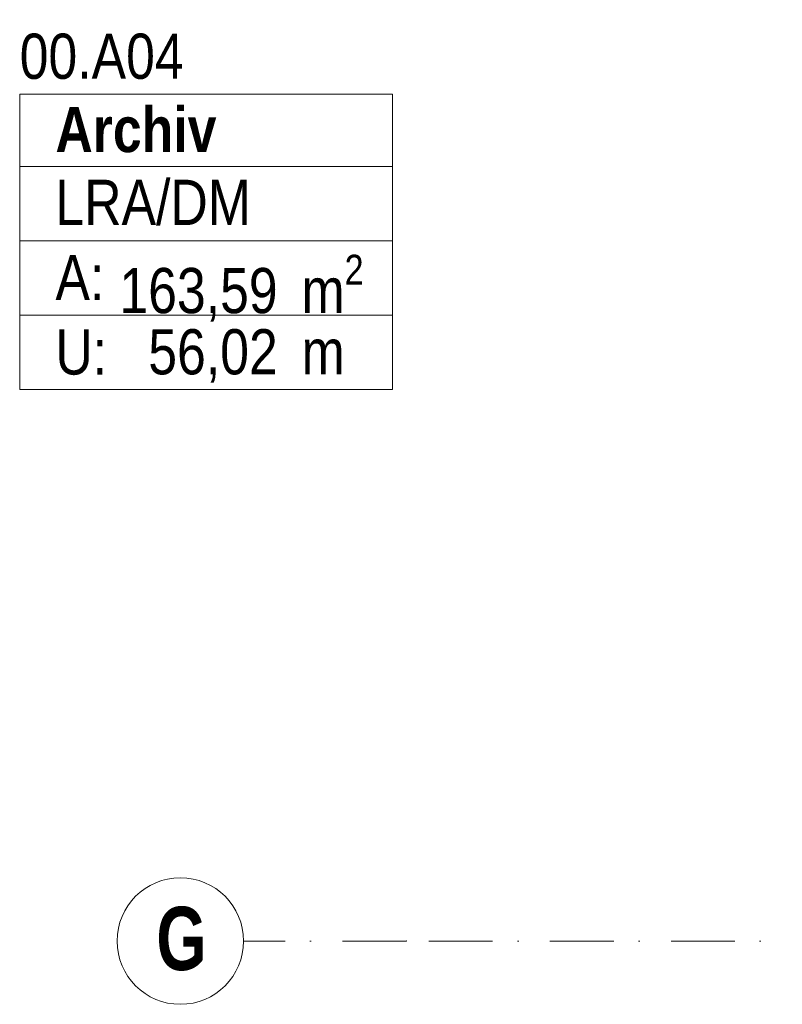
# Model space of a CAD drawing. Header units: metres. Extents: x -177922 to 5550634, y -507967 to 368279.
# Tile 43 of 125: x 3668704 to 3672925, y -56579 to -51131. Entities that reach past the tile are written whole.
import ezdxf

# ---------------------------------------------------------------- set-up
doc = ezdxf.new("R2010")
doc.units = ezdxf.units.M
doc.header["$LTSCALE"] = 0.05
doc.header["$PDSIZE"] = 0.8
doc.linetypes.add('Strichpunktlinie', pattern=[13405.555248, 7055.555344, -3527.777672, 0, -2822.222233])
for name, color, linetype in [('A_3_Achsen_Raster', 7, 'Continuous'), ('A_4_Stempel_Raumlegende', 7, 'Continuous'), ('A_4_Text_Raumlegende', 7, 'Continuous')]:
    doc.layers.add(name, color=color, linetype=linetype)
doc.styles.add('ERSTELLTER_STIL_2', font='ARIALN.TTF')
doc.styles.add('ERSTELLTER_STIL_5', font='txt')
doc.styles.add('ERSTELLTER_STIL_6', font='txt')

msp = doc.modelspace()

# ---------------------------------------------------------------- linework, layer by layer
at = {"layer": 'A_3_Achsen_Raster', "color": 7, "linetype": 'Strichpunktlinie', "lineweight": 13}
for p, q in [((3670843.496, -56228.926), (3669943.496, -56228.926)), ((3698807.066, -56228.926), (3670843.496, -56228.926))]:
    msp.add_line(p, q, dxfattribs=at)
at = {"layer": 'A_3_Achsen_Raster', "color": 7, "linetype": 'Continuous', "lineweight": 13}
msp.add_circle((3669593.496, -56228.926), 350, dxfattribs=at)
at = {"layer": 'A_3_Achsen_Raster', "color": 7, "linetype": 'Strichpunktlinie', "lineweight": 13}
msp.add_point((3670843.496, -56228.926), dxfattribs=at)
msp.add_point((3670843.496, -56228.926), dxfattribs=at)
at = {"layer": 'A_4_Stempel_Raumlegende', "color": 7, "linetype": 'Continuous', "lineweight": 13}
for p, q in [((3670766.964, -51542.643), (3668704.061, -51542.643)), ((3668704.061, -51542.643), (3668704.061, -53177.937)), ((3668704.061, -51542.643), (3670766.964, -51542.643)), ((3668704.061, -51942.643), (3668704.061, -51542.643)), ((3670766.964, -53177.937), (3670766.964, -51542.643)), ((3670766.964, -51542.643), (3670766.964, -51942.643)), ((3670766.964, -51942.643), (3668704.061, -51942.643)), ((3668704.061, -51942.643), (3670766.964, -51942.643)), ((3668704.061, -52354.407), (3668704.061, -51942.643)), ((3670766.964, -51942.643), (3670766.964, -52354.407)), ((3670766.964, -52354.407), (3668704.061, -52354.407)), ((3668704.061, -52354.407), (3670766.964, -52354.407)), ((3668704.061, -52766.172), (3668704.061, -52354.407)), ((3670766.964, -52354.407), (3670766.964, -52766.172)), ((3670766.964, -52766.172), (3668704.061, -52766.172)), ((3668704.061, -52766.172), (3670766.964, -52766.172)), ((3668704.061, -53177.937), (3668704.061, -52766.172)), ((3670766.964, -52766.172), (3670766.964, -53177.937)), ((3668704.061, -53177.937), (3670766.964, -53177.937)), ((3670766.964, -53177.937), (3668704.061, -53177.937))]:
    msp.add_line(p, q, dxfattribs=at)

# ---------------------------------------------------------------- texts
at = {"layer": 'A_3_Achsen_Raster', "color": 7, "lineweight": 15, "insert": (3669460.309, -56039.57), "char_height": 350, "attachment_point": 1, "style": 'ERSTELLTER_STIL_5'}
msp.add_mtext('\\A1;{\\pql;\\pt0;\\fSwis721 LtCn BT|b1|i0|c0|p0;\\W1.000000;G}', dxfattribs=at)
at = {"layer": 'A_4_Text_Raumlegende', "color": 7, "lineweight": 13, "char_height": 250, "attachment_point": 1}
for s, insert, style in [('\\A1;{\\pql;\\pt0;\\fArial Narrow|b0|i0|c0|p0;\\W1.000000;}', (3669819.314, -51130.878), 'ERSTELLTER_STIL_2'), ('\\A1;{\\pql;\\pt0;\\fArial Narrow|b0|i0|c0|p0;\\W1.000000;00.A04}', (3668704.061, -51208.084), 'ERSTELLTER_STIL_2'), ('\\A1;{\\pql;\\pt0;\\fSwis721 Cn BT|b1|i0|c0|p0;\\W1.000000;Archiv}', (3668901.977, -51613.52), 'ERSTELLTER_STIL_6'), ('\\A1;{\\pql;\\pt0;\\fSwis721 Cn BT|b1|i0|c0|p0;\\W1.000000;}', (3669738.566, -51544.726), 'ERSTELLTER_STIL_6'), ('\\A1;{\\pql;\\pt0;\\fArial Narrow|b0|i0|c0|p0;\\W1.000000;}', (3668901.977, -51942.643), 'ERSTELLTER_STIL_2'), ('\\A1;{\\pql;\\pt0;\\fArial Narrow|b0|i0|c0|p0;\\W1.000000;LRA/DM}', (3668901.977, -52016.574), 'ERSTELLTER_STIL_2'), ('\\A1;{\\pqj;\\pt0;\\fArial Narrow|b0|i0|c0|p0;\\W1.000000;A: }', (3668901.977, -52432.647), 'ERSTELLTER_STIL_2'), ('\\A1;{\\pql;\\pt0,100;\\fArial Narrow|b0|i0|c0|p0;\\W1.000000;163,59\\fArial Narrow|b0|i0|c0|p0;\\W1.000000;\\A1{\\H.66x;\\S^  ;}\\fArial Narrow|b0|i0|c0|p0;\\W1.000000; m\\fArial Narrow|b0|i0|c0|p0;\\W1.000000;\\A1{\\H.66x;\\S2^  ;}}', (3669255.953, -52431.613), 'ERSTELLTER_STIL_2'), ('\\A1;{\\pqj;\\pt0;\\fArial Narrow|b0|i0|c0|p0;\\W1.000000;U: }', (3668901.977, -52844.412), 'ERSTELLTER_STIL_2'), ('\\A1;{\\pql;\\pt0,100;\\fArial Narrow|b0|i0|c0|p0;\\W1.000000;56,02\\fArial Narrow|b0|i0|c0|p0;\\W1.000000;\\A1{\\H.66x;\\S^  ;}\\fArial Narrow|b0|i0|c0|p0;\\W1.000000; m\\fArial Narrow|b0|i0|c0|p0;\\W1.000000;\\A1{\\H.66x;\\S^  ;}}', (3669415.84, -52843.378), 'ERSTELLTER_STIL_2')]:
    msp.add_mtext(s, dxfattribs=dict(at, insert=insert, style=style))

doc.saveas('drawing.dxf')
